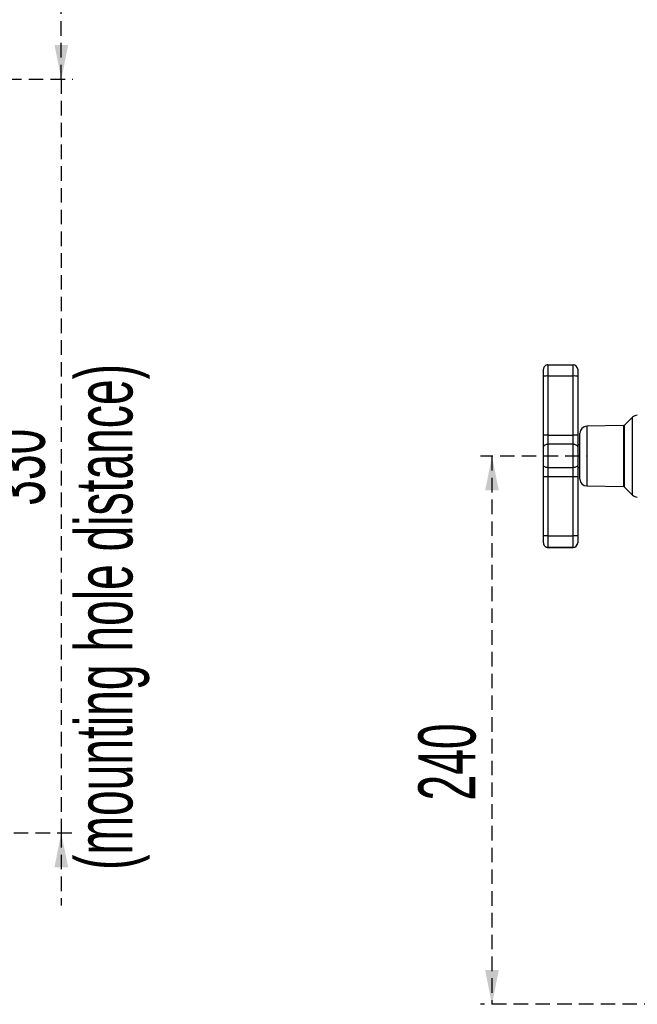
# Model space of a CAD drawing. Header units: millimetres. Extents: x 9 to 583, y 10 to 410.
# Tile 87 of 122: x 307 to 361, y 280 to 366. Entities that reach past the tile are written whole.
import ezdxf

# ---------------------------------------------------------------- set-up
doc = ezdxf.new("R2010")
doc.units = ezdxf.units.MM
doc.header["$PDSIZE"] = -1
doc.linetypes.add('HIDDEN', pattern=[1.905, 1.27, -0.635])
doc.layers.add('DEFAULT_2', color=5, linetype='HIDDEN')
doc.styles.add('SLDTEXTSTYLE0', font='TXT', dxfattribs={"width": 0.605})
doc.dimstyles.new('SLDDIMSTYLE0', dxfattribs={"dimtxt": 5, "dimasz": 3, "dimexe": 0, "dimexo": 0.0625, "dimgap": 1.25, "dimtad": 1, "dimlfac": 5, "dimrnd": 1e-09, "dimzin": 12, "dimdsep": 46, "dimtxsty": 'SLDTEXTSTYLE0', "dimsah": 1, "dimcen": 0.09, "dimadec": 0, "dimazin": 3, "dimtfac": 1, "dimtofl": 0, "dimtmove": 0, "dimatfit": 3, "dimfxl": 0, "dimfrac": 2, "dimtolj": 1, "dimtzin": 12, "dimarcsym": 0})
doc.dimstyles.new('SLDDIMSTYLE2', dxfattribs={"dimtxt": 5, "dimasz": 3, "dimexe": 0, "dimexo": 0.0625, "dimgap": 1.25, "dimtad": 1, "dimlfac": 5, "dimrnd": 1e-09, "dimzin": 12, "dimdsep": 46, "dimtxsty": 'SLDTEXTSTYLE0', "dimsah": 1, "dimcen": 0.09, "dimadec": 0, "dimazin": 3, "dimtfac": 1, "dimtmove": 0, "dimatfit": 0, "dimfxl": 0, "dimfrac": 2, "dimtolj": 1, "dimtzin": 12, "dimarcsym": 0})

# ---------------------------------------------------------------- blocks, each defined once
blk = doc.blocks.new('_D')
at = {"layer": 'DEFAULT_2'}
for p, q in [((356.152, 327.913), (347.462, 327.913)), ((348.462, 327.913), (348.462, 279.913)), ((364.963, 279.913), (347.462, 279.913))]:
    blk.add_line(p, q, dxfattribs=at)
for points in [[(348.462, 327.913), (347.862, 324.913), (349.062, 324.913)], [(348.462, 279.913), (349.062, 282.913), (347.862, 282.913)]]:
    blk.add_solid(points, dxfattribs=at)
at = {"layer": 'DEFAULT_2', "insert": (342.017, 297.758), "char_height": 5, "attachment_point": 1, "rotation": 90, "style": 'SLDTEXTSTYLE0'}
blk.add_mtext('240', dxfattribs=at)
blk = doc.blocks.new('_D_7')
at = {"layer": 'DEFAULT_2'}
for p, q in [((310.759, 360.913), (310.759, 367.263)), ((266.589, 360.913), (283.527, 360.913)), ((285.051, 360.913), (311.759, 360.913)), ((310.759, 360.913), (310.759, 294.913)), ((266.589, 294.913), (311.759, 294.913)), ((310.759, 294.913), (310.759, 288.563))]:
    blk.add_line(p, q, dxfattribs=at)
for points in [[(310.759, 360.913), (311.359, 363.913), (310.159, 363.913)], [(310.759, 294.913), (310.159, 291.913), (311.359, 291.913)]]:
    blk.add_solid(points, dxfattribs=at)
at = {"layer": 'DEFAULT_2', "char_height": 5, "attachment_point": 1, "rotation": 90, "style": 'SLDTEXTSTYLE0'}
for s, insert in [('(mounting hole distance)', (311.984, 291.682)), ('330', (304.311, 323.563))]:
    blk.add_mtext(s, dxfattribs=dict(at, insert=insert))

msp = doc.modelspace()

# ---------------------------------------------------------------- linework, layer by layer
at = {"color": 7, "linetype": 'Continuous', "lineweight": 25}
for p, q in [((352.9629, 334.9233), (352.9629, 335.5175)), ((353.3629, 335.9175), (353.3629, 334.9271)), ((353.3629, 335.9175), (355.5629, 335.9175)), ((355.5629, 334.9271), (355.5629, 335.9175)), ((355.9629, 335.5175), (355.9629, 334.9233)), ((352.9629, 329.7538), (352.9629, 334.9233)), ((353.3629, 334.9271), (353.3629, 329.7576)), ((355.5629, 334.9271), (353.3629, 334.9271)), ((355.5629, 329.7576), (355.5629, 334.9271)), ((355.9629, 334.9233), (355.9629, 329.7538)), ((360.7701, 331.3204), (360.0418, 330.592)), ((360.0142, 330.5803), (356.7524, 330.5234)), ((352.9629, 328.7397), (352.9629, 329.7538)), ((353.3629, 329.7576), (353.3629, 328.9463)), ((353.3629, 329.7576), (355.5629, 329.7576)), ((355.5629, 328.9463), (355.5629, 329.7576)), ((355.9629, 329.7538), (355.9629, 328.7397)), ((356.1629, 325.9027), (356.1629, 329.9235)), ((352.9629, 327.1128), (352.9629, 328.7397)), ((353.3629, 328.9463), (353.3629, 326.9127)), ((355.5629, 328.9463), (353.3629, 328.9463)), ((355.5629, 326.9127), (355.5629, 328.9463)), ((356.1629, 328.9131), (355.9629, 328.9131)), ((355.9629, 328.7397), (355.9629, 327.1128)), ((352.9629, 326.0934), (352.9629, 327.1128)), ((353.3629, 326.9127), (355.5629, 326.9127)), ((353.3629, 326.9127), (353.3629, 326.0972)), ((355.5629, 326.0972), (355.5629, 326.9127)), ((355.9629, 327.1128), (355.9629, 326.0934)), ((355.9629, 326.9131), (356.1629, 326.9131)), ((352.9629, 320.9239), (352.9629, 326.0934)), ((355.5629, 326.0972), (353.3629, 326.0972)), ((353.3629, 326.0972), (353.3629, 320.9277)), ((355.5629, 320.9277), (355.5629, 326.0972)), ((355.9629, 326.0934), (355.9629, 320.9239)), ((356.7524, 325.3028), (360.0142, 325.2459)), ((360.0418, 325.2342), (360.7701, 324.5058)), ((352.9629, 320.3182), (352.9629, 320.9239)), ((353.3629, 320.9277), (353.3629, 319.9182)), ((353.3629, 320.9277), (355.5629, 320.9277)), ((355.5629, 319.9182), (355.5629, 320.9277)), ((355.9629, 320.9239), (355.9629, 320.3182)), ((352.9629, 320.3087), (352.9629, 320.3182)), ((355.5629, 319.9182), (353.3629, 319.9182)), ((353.3629, 319.9182), (353.3629, 319.9087)), ((353.3629, 319.9087), (355.5629, 319.9087)), ((355.5629, 319.9087), (355.5629, 319.9182)), ((355.9629, 320.3182), (355.9629, 320.3087))]:
    msp.add_line(p, q, dxfattribs=at)
at = {"color": 8, "linetype": 'Continuous', "lineweight": 25}
for p, q in [((360.7701, 326.3137), (360.7701, 331.3204)), ((356.7524, 330.5234), (356.7524, 326.6878)), ((360.0142, 325.2459), (360.0142, 330.5803)), ((360.0418, 330.592), (360.0418, 325.2342)), ((356.7524, 326.6878), (356.7524, 325.3028)), ((360.7701, 324.5058), (360.7701, 326.3137))]:
    msp.add_line(p, q, dxfattribs=at)
at = {"color": 7, "linetype": 'Continuous', "lineweight": 25, "flags": 128}
for points in [[(353.3629, 328.9463), (353.2848, 328.9423), (353.2098, 328.9306), (353.1406, 328.9115), (353.08, 328.8858), (353.0303, 328.8545), (352.9933, 328.8187), (352.9705, 328.78), (352.9629, 328.7397)], [(355.9629, 328.7397), (355.9552, 328.78), (355.9324, 328.8187), (355.8954, 328.8545), (355.8457, 328.8858), (355.7851, 328.9115), (355.7159, 328.9306), (355.6409, 328.9423), (355.5629, 328.9463)], [(353.3629, 326.9127), (353.2848, 326.9166), (353.2098, 326.9279), (353.1406, 326.9464), (353.08, 326.9713), (353.0303, 327.0016), (352.9933, 327.0362), (352.9705, 327.0738), (352.9629, 327.1128)], [(355.9629, 327.1128), (355.9552, 327.0738), (355.9324, 327.0362), (355.8954, 327.0016), (355.8457, 326.9713), (355.7851, 326.9464), (355.7159, 326.9279), (355.6409, 326.9166), (355.5629, 326.9127)]]:
    msp.add_lwpolyline(points, dxfattribs=at)
at = {"color": 7, "linetype": 'Continuous', "lineweight": 25}
for centre, radius, start, end in [((353.3628, 335.5175), 0.4, 89.998702, 179.998702), ((355.5629, 335.5175), 0.4, 0.001298, 90.001298), ((353.2629, 324.4204), 10.5072, 89.45474, 91.636177), ((355.6628, 324.4204), 10.5072, 88.363823, 90.54526), ((361.1944, 330.8961), 0.6, 91, 135), ((356.7629, 329.9235), 0.6, 91, 180), ((360.0135, 330.6203), 0.04, 271, 315), ((353.2629, 319.2509), 10.5072, 89.45474, 91.636177), ((355.6628, 319.2509), 10.5072, 88.363823, 90.54526), ((353.2629, 315.5905), 10.5072, 89.45474, 91.636177), ((355.6628, 315.5905), 10.5072, 88.363823, 90.54526), ((356.7629, 325.9027), 0.6, 180, 269), ((360.0135, 325.2059), 0.04, 45, 89), ((361.1944, 324.9301), 0.6, 225, 269), ((353.2629, 310.421), 10.5072, 89.45474, 91.636177), ((355.6628, 310.421), 10.5072, 88.363823, 90.54526), ((353.3628, 320.3182), 0.4, 180.001298, 270.001298), ((353.3628, 320.3087), 0.4, 180.001298, 270.001298), ((355.5629, 320.3182), 0.4, 269.998702, 359.998702), ((355.5629, 320.3087), 0.4, 269.998702, 359.998702)]:
    msp.add_arc(centre, radius, start, end, dxfattribs=at)
at = {"color": 7, "linetype": 'Continuous', "lineweight": 0}
msp.add_point((356.7524, 327.9131), dxfattribs=at)

# ---------------------------------------------------------------- dimensions: what is measured, and where the dimension line sits
at = {"layer": 'DEFAULT_2'}
for base, p1, p2, dimstyle, picture, middle in [((318.4296, 294.9131), (265.9894, 360.9131), (265.9894, 294.9131), 'SLDDIMSTYLE2', '_D_7', (318.4296, 329.2926)), ((348.4619, 279.9131), (356.7524, 327.9131), (365.5629, 279.9131), 'SLDDIMSTYLE0', '_D', (348.4619, 303.4874))]:
    dim = msp.add_linear_dim(base=base, p1=p1, p2=p2, angle=90, dimstyle=dimstyle, dxfattribs=at)
    dim.commit()
    dim.dimension.update_dxf_attribs({"geometry": picture, "text_midpoint": middle, "dimtype": 160})

doc.saveas('drawing.dxf')
